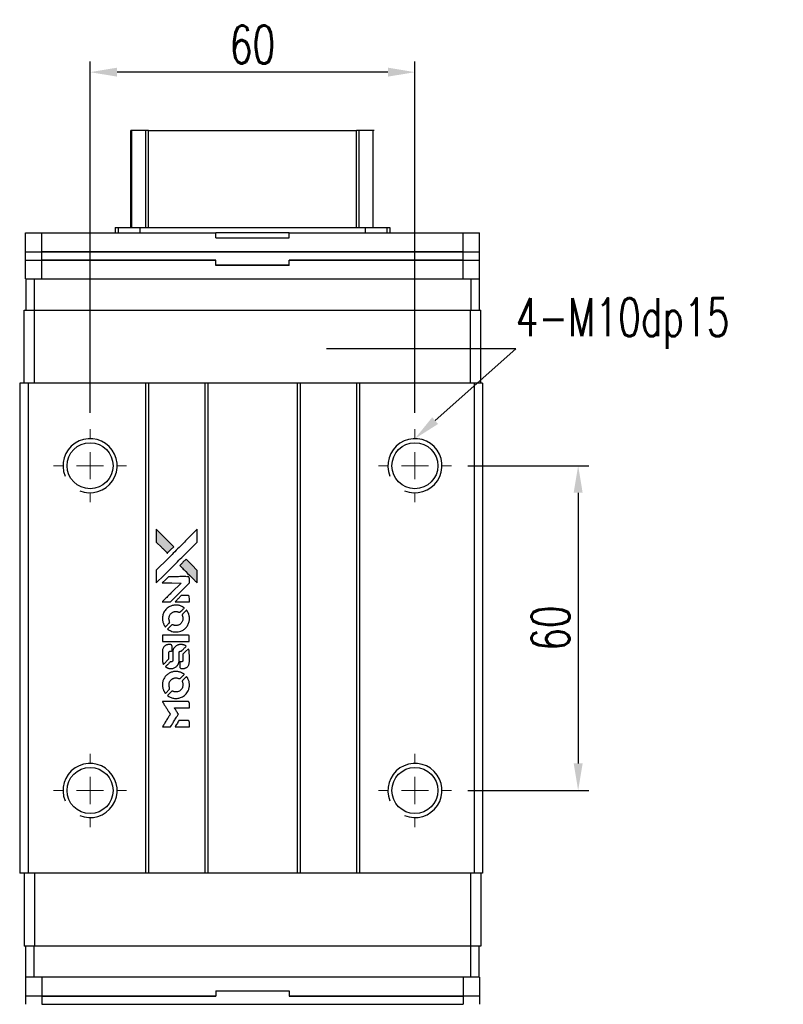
# Model space of a CAD drawing. Header units: millimetres. Extents: x 23 to 508, y 141 to 558.
# Tile 2 of 3: x 59 to 200, y 376 to 558. Entities that reach past the tile are written whole.
import ezdxf
from ezdxf import colors
from ezdxf.entities.mleader import LeaderData, LeaderLine
from ezdxf.math import Vec2, Vec3

# ---------------------------------------------------------------- set-up
doc = ezdxf.new("R2010")
doc.units = ezdxf.units.MM
doc.header["$LTSCALE"] = 0.15
doc.layers.get('0').update_dxf_attribs({"linetype": 'CONTINUOUS'})
doc.layers.get('Defpoints').update_dxf_attribs({"linetype": 'CONTINUOUS'})
doc.layers.add('DIM', color=4, linetype='CONTINUOUS')
doc.styles.add('CHN', font='SIMPLEX.shx', dxfattribs={"width": 0.7, "bigfont": 'CHINESET.shx'})
doc.styles.add('DIM-7', font='SIMPLEX.shx', dxfattribs={"width": 0.7, "bigfont": 'chineset.shx'})
doc.dimstyles.new('CNS', dxfattribs={"dimscale": 2, "dimtxt": 3.5, "dimasz": 2.5, "dimexe": 1, "dimexo": 1.5, "dimgap": 0.09, "dimtad": 0, "dimdsep": 46, "dimtxsty": 'DIM-7', "dimcen": 0.09, "dimclrd": 4, "dimclre": 4, "dimclrt": 4, "dimadec": 0, "dimazin": 0, "dimtfac": 1, "dimtix": 1, "dimtmove": 2, "dimatfit": 3, "dimfxl": 1, "dimtvp": 0.971429, "dimtolj": 1, "dimarcsym": 0})

# ---------------------------------------------------------------- blocks, each defined once
blk = doc.blocks.new('SW_CENTERMARKSYMBOL_3')
at = {"color": 0, "linetype": 'Continuous', "lineweight": 18}
for p, q in [((0, 5), (0, 6.75)), ((0, 0), (0, 2.5)), ((-5, 0), (-6.75, 0)), ((0, 0), (-2.5, 0)), ((0, 0), (0, -2.5)), ((0, 0), (2.5, 0)), ((5, 0), (6.75, 0)), ((0, -5), (0, -6.75))]:
    blk.add_line(p, q, dxfattribs=at)
blk = doc.blocks.new('SW_CENTERMARKSYMBOL_4')
at = {"color": 0, "linetype": 'Continuous', "lineweight": 18}
for p, q in [((0, 5), (0, 6.75)), ((0, 0), (0, 2.5)), ((-5, 0), (-6.75, 0)), ((0, 0), (-2.5, 0)), ((0, 0), (0, -2.5)), ((0, 0), (2.5, 0)), ((5, 0), (6.75, 0)), ((0, -5), (0, -6.75))]:
    blk.add_line(p, q, dxfattribs=at)
blk = doc.blocks.new('SW_CENTERMARKSYMBOL_5')
at = {"color": 0, "linetype": 'Continuous', "lineweight": 18}
for p, q in [((0, 5), (0, 6.75)), ((0, 0), (0, 2.5)), ((-5, 0), (-6.75, 0)), ((0, 0), (-2.5, 0)), ((0, 0), (0, -2.5)), ((0, 0), (2.5, 0)), ((5, 0), (6.75, 0)), ((0, -5), (0, -6.75))]:
    blk.add_line(p, q, dxfattribs=at)
blk = doc.blocks.new('SW_CENTERMARKSYMBOL_6')
at = {"color": 0, "linetype": 'Continuous', "lineweight": 18}
for p, q in [((0, 5), (0, 6.75)), ((0, 0), (0, 2.5)), ((-5, 0), (-6.75, 0)), ((0, 0), (-2.5, 0)), ((0, 0), (0, -2.5)), ((0, 0), (2.5, 0)), ((5, 0), (6.75, 0)), ((0, -5), (0, -6.75))]:
    blk.add_line(p, q, dxfattribs=at)
blk = doc.blocks.new('LOGO2')
at = {"linetype": 'Continuous'}
h = blk.add_hatch(color=22, dxfattribs=at)
h.dxf.hatch_style = 1
h.paths.add_polyline_path([(583.53, 1429.73), (583.53, 1428.55), (583.53, 1427.37), (584.56, 1426.35, 0.000288), (584.95, 1425.96, 0.000479), (585.28, 1425.63, 0.000013), (585.58, 1425.34, 0.197177), (585.59, 1425.34, 0.197497), (585.59, 1425.34, 0.00004), (585.76, 1425.51, 0.000834), (585.95, 1425.7, 0.000506), (586.18, 1425.92), (586.76, 1426.5), (585.15, 1428.12)])
h.paths.add_polyline_path([(589.06, 1424.2), (588.47, 1423.62, 0.000476), (588.25, 1423.39, 0.000789), (588.06, 1423.2, 0.000035), (587.89, 1423.03, 0.19758), (587.89, 1423.03, 0.198396), (587.89, 1423.02, 0.000019), (588.12, 1422.79, 0.000582), (588.38, 1422.53, 0.000351), (588.68, 1422.23, 0.000108), (589.98, 1420.93, 0.000692), (590.64, 1420.28, 0.000077), (591.09, 1419.83, 0.197527), (591.11, 1419.82, 0.410181), (591.12, 1419.83, 0.000493), (591.12, 1420.07, 0.002424), (591.12, 1420.41, 0.000529), (591.12, 1420.98), (591.12, 1422.14), (590.09, 1423.17)])
at = {"color": 22}
for points in [[(584.56, 1426.35, 0.000288), (584.95, 1425.96, 0.000479), (585.28, 1425.63, 0.000013), (585.58, 1425.34, 0.197177), (585.59, 1425.34, 0.197497), (585.59, 1425.34, 0.00004), (585.76, 1425.51, 0.000836), (585.95, 1425.7, 0.000505), (586.18, 1425.92), (586.76, 1426.5), (585.15, 1428.12), (583.53, 1429.73), (583.53, 1428.55), (583.53, 1427.37)], [(584.95, 1421.21, -0.000056), (585.66, 1421.92, -0.000021), (586.65, 1422.91, -0.000021), (587.73, 1423.99, -0.000025), (588.75, 1425), (591.12, 1427.37), (591.12, 1428.54), (591.12, 1429.72), (589.52, 1428.13, 0.000274), (588.76, 1427.37, 0.000123), (587.75, 1426.37, 0.000121), (586.69, 1425.31, 0.000165), (585.73, 1424.35), (583.53, 1422.16), (583.53, 1420.98), (583.53, 1419.8)], [(588.68, 1422.23, 0.000108), (589.98, 1420.93, 0.000692), (590.64, 1420.28, 0.000077), (591.09, 1419.83, 0.197527), (591.11, 1419.82, 0.410182), (591.12, 1419.83, 0.000493), (591.12, 1420.07, 0.002424), (591.12, 1420.41, 0.000529), (591.12, 1420.98), (591.12, 1422.14), (590.09, 1423.17), (589.06, 1424.2), (588.47, 1423.62, 0.000476), (588.25, 1423.39, 0.000789), (588.06, 1423.2, 0.000035), (587.89, 1423.03, 0.19758), (587.89, 1423.03, 0.198396), (587.89, 1423.02, 0.000019), (588.12, 1422.79, 0.000582), (588.38, 1422.53, 0.000351)], [(585.41, 1416.31), (586.17, 1416.31), (587.91, 1418.06), (589.66, 1419.81), (589.66, 1420.29, 0.0008), (589.66, 1420.61, 0.010795), (589.65, 1420.72, 0.030495), (589.64, 1420.78, 0.080372), (589.63, 1420.83, 0.03816), (589.6, 1420.87, 0.041799), (589.57, 1420.91, 0.042486), (589.53, 1420.93, 0.042078), (589.49, 1420.96, 0.099276), (589.43, 1420.97, 0.003302), (589.19, 1420.97, 0.002586), (588.77, 1420.98, 0.000204), (587.64, 1420.97), (585.83, 1420.97), (585.25, 1420.39), (584.66, 1419.81), (586.4, 1419.8), (588.14, 1419.79), (586.42, 1418.08, 0.000253), (585.76, 1417.42, 0.000412), (585.2, 1416.87, 0.000041), (584.7, 1416.36, 0.041338), (584.68, 1416.34), (584.66, 1416.31)], [(588.34, 1416.31), (589.66, 1416.31), (589.66, 1416.8), (589.65, 1417.29), (589.62, 1417.35, 0.03146), (589.6, 1417.37, 0.026444), (589.58, 1417.4, 0.026444), (589.55, 1417.42, 0.031457), (589.53, 1417.44), (589.47, 1417.47), (588.82, 1417.48), (588.17, 1417.48), (587.6, 1416.9, 0.000745), (587.38, 1416.68, 0.001228), (587.19, 1416.49, 0.000087), (587.03, 1416.32, 0.195134), (587.03, 1416.32, 0.412117), (587.03, 1416.31, 0.000048), (587.41, 1416.31, 0.00109), (587.84, 1416.31, 0.000653)], [(584.7, 1412.97, 0.023681), (584.73, 1412.76, 0.022402), (584.78, 1412.55, 0.021929), (584.85, 1412.35, 0.020503), (584.94, 1412.15, 0.013745), (585, 1412.03, 0.009767), (585.07, 1411.9, 0.009658), (585.15, 1411.79, 0.027804), (585.21, 1411.71), (585.23, 1411.69), (585.59, 1412.05, 0.002053), (585.77, 1412.23, 0.006738), (585.88, 1412.35, 0.007826), (585.96, 1412.43, 0.063909), (585.99, 1412.47, 0.061532), (586.01, 1412.54, 0.068674), (586.02, 1412.6, 0.052072), (586, 1412.68, 0.019648), (585.97, 1412.79, -0.018366), (585.93, 1412.92, -0.0288), (585.9, 1413.04, -0.029061), (585.89, 1413.16, -0.019155), (585.89, 1413.29, -0.053809), (585.94, 1413.58, -0.058833), (586.04, 1413.85, -0.058566), (586.2, 1414.09, -0.052525), (586.42, 1414.29, -0.044733), (586.61, 1414.4, -0.040573), (586.82, 1414.49, -0.041123), (587.04, 1414.53, -0.04951), (587.25, 1414.54, -0.017369), (587.34, 1414.53, -0.024255), (587.43, 1414.51, -0.023787), (587.52, 1414.49, -0.015798), (587.61, 1414.45, 0.010631), (587.67, 1414.43, 0.033653), (587.71, 1414.42, 0.037806), (587.76, 1414.41, 0.016307), (587.81, 1414.41, 0.068179), (587.92, 1414.43, 0.095747), (588, 1414.47, 0.033418), (588.11, 1414.57, 0.002133), (588.42, 1414.88, 0.001452), (588.59, 1415.06, 0.012393), (588.67, 1415.14, 0.020479), (588.71, 1415.19, 0.344362), (588.71, 1415.21, 0.074287), (588.66, 1415.25, 0.005454), (588.53, 1415.34, 0.008391), (588.39, 1415.42, 0.017097), (588.27, 1415.48, 0.027375), (588.04, 1415.58, 0.02835), (587.8, 1415.66, 0.027723), (587.54, 1415.7, 0.023913), (587.27, 1415.72, 0.027047), (586.94, 1415.72, 0.031685), (586.64, 1415.67, 0.032425), (586.35, 1415.59, 0.031013), (586.07, 1415.47, 0.037914), (585.73, 1415.27, 0.040153), (585.44, 1415.03, 0.039834), (585.18, 1414.74, 0.036173), (584.97, 1414.4, 0.040752), (584.83, 1414.08, 0.035885), (584.73, 1413.71, 0.035491), (584.68, 1413.34, 0.037615)], [(585.71, 1411.22, 0.018008), (585.82, 1411.15, 0.009842), (585.95, 1411.07, 0.009807), (586.1, 1411, 0.015716), (586.22, 1410.94, 0.048467), (586.66, 1410.8, 0.045841), (587.14, 1410.75, 0.046006), (587.61, 1410.78, 0.049638), (588.06, 1410.9, 0.064819), (588.64, 1411.2, 0.06695), (589.11, 1411.65, 0.066691), (589.45, 1412.2, 0.063505), (589.65, 1412.83, 0.03135), (589.66, 1413, 0.010439), (589.67, 1413.24, 0.010391), (589.66, 1413.47, 0.032408), (589.64, 1413.63, 0.015696), (589.61, 1413.82, 0.018095), (589.56, 1414, 0.018551), (589.5, 1414.17, 0.018352), (589.42, 1414.33, 0.015568), (589.37, 1414.44, 0.009832), (589.29, 1414.56, 0.009795), (589.22, 1414.68, 0.023727), (589.16, 1414.76), (589.13, 1414.79), (588.77, 1414.43, 0.001528), (588.57, 1414.23, 0.010022), (588.47, 1414.12, 0.019586), (588.41, 1414.06, 0.061865), (588.38, 1414.01, 0.055054), (588.35, 1413.93, 0.061607), (588.35, 1413.85, 0.048725), (588.36, 1413.76, 0.020221), (588.39, 1413.64, -0.017722), (588.43, 1413.52, -0.02685), (588.45, 1413.4, -0.02759), (588.46, 1413.29, -0.020233), (588.46, 1413.17, -0.04793), (588.43, 1412.93, -0.048386), (588.35, 1412.7, -0.047866), (588.22, 1412.49, -0.044964), (588.06, 1412.3, -0.04333), (587.87, 1412.15, -0.050921), (587.66, 1412.03, -0.051473), (587.43, 1411.97, -0.0459), (587.19, 1411.94, -0.019014), (587.07, 1411.95, -0.024114), (586.96, 1411.96, -0.025081), (586.86, 1411.99, -0.023892), (586.76, 1412.02, 0.008624), (586.68, 1412.05, 0.026486), (586.62, 1412.06, 0.035074), (586.58, 1412.07, 0.02756), (586.52, 1412.07, 0.087163), (586.44, 1412.06, 0.073291), (586.36, 1412.01, 0.028074), (586.25, 1411.91, 0.002594), (585.99, 1411.66), (585.62, 1411.29)], [(587.17, 1409), (589.65, 1409), (589.65, 1409.49), (589.65, 1409.98), (589.63, 1410.04, 0.071429), (589.59, 1410.08, 0.054799), (589.54, 1410.13, 0.053585), (589.48, 1410.16, 0.060698), (589.42, 1410.17, 0.033975), (589.32, 1410.18), (588.05, 1410.18, 0.000726), (586.82, 1410.18, 0.001084), (585.74, 1410.17), (584.68, 1410.17), (584.68, 1409.58), (584.68, 1409)], [(584.69, 1405.36, 0.018538), (584.7, 1405.28, 0.010695), (584.72, 1405.2, 0.01068), (584.74, 1405.11, 0.017678), (584.76, 1405.03, 0.013849), (584.79, 1404.95, 0.011814), (584.83, 1404.86, 0.004513), (584.86, 1404.78, 0.290035), (584.88, 1404.77, 0.196418), (584.88, 1404.78, 0.000124), (585.03, 1404.92, 0.001477), (585.19, 1405.08, 0.000898), (585.38, 1405.27), (585.88, 1405.77), (585.88, 1406.39, -0.001471), (585.88, 1406.86, -0.028714), (585.89, 1407, -0.097073), (585.92, 1407.08, -0.084199), (585.98, 1407.15, -0.042698), (586.02, 1407.18, -0.053912), (586.07, 1407.21, -0.051004), (586.12, 1407.22, -0.032967), (586.18, 1407.22, 0.00807), (586.21, 1407.22, 0.003023), (586.26, 1407.22, 0.002994), (586.31, 1407.23, 0.003629), (586.35, 1407.23), (586.46, 1407.24), (586.46, 1407.71, 0.001618), (586.46, 1407.94, 0.005206), (586.45, 1408.09, 0.00535), (586.45, 1408.19, 0.060675), (586.44, 1408.24, 0.048484), (586.43, 1408.26, 0.02389), (586.42, 1408.29, 0.022812), (586.4, 1408.31, 0.02462), (586.38, 1408.34, 0.061781), (586.32, 1408.39, 0.080179), (586.25, 1408.41, 0.048561), (586.16, 1408.43, 0.010021), (585.99, 1408.43, 0.016602), (585.77, 1408.42, 0.031409), (585.6, 1408.4, 0.036474), (585.44, 1408.36, 0.03439), (585.29, 1408.29, 0.065928), (585.06, 1408.13, 0.069066), (584.88, 1407.91, 0.065697), (584.75, 1407.64, 0.051559), (584.69, 1407.33, 0.020904), (584.69, 1407.16, 0.000451), (584.68, 1406.34, 0.000419), (584.68, 1405.52, 0.022759)], [(585.33, 1404.27, 0.023289), (585.45, 1404.2, 0.026845), (585.57, 1404.13, 0.026047), (585.7, 1404.09, 0.019751), (585.85, 1404.04, 0.013249), (585.93, 1404.03, 0.025169), (586, 1404.02, 0.016532), (586.08, 1404.01, 0.002937), (586.24, 1404.01, 0.003317), (586.38, 1404.01, 0.011808), (586.47, 1404.02, 0.01777), (586.53, 1404.02, 0.021476), (586.6, 1404.03, 0.04325), (586.86, 1404.12, 0.045753), (587.1, 1404.24, 0.04649), (587.31, 1404.41, 0.047672), (587.49, 1404.61, 0.025315), (587.54, 1404.69, 0.015208), (587.6, 1404.8, 0.01512), (587.65, 1404.91, 0.022488), (587.69, 1405.01, 0.027857), (587.73, 1405.17, 0.034138), (587.75, 1405.32, 0.014286), (587.76, 1405.55, 0.00124), (587.76, 1406.13, -0.00103), (587.76, 1406.49, -0.002552), (587.76, 1406.75, -0.001594), (587.76, 1406.95, -0.047676), (587.77, 1407, -0.085307), (587.8, 1407.09, -0.097789), (587.87, 1407.15, -0.085947), (587.95, 1407.2, -0.051339), (588.07, 1407.22, 0.014634), (588.11, 1407.22, 0.015028), (588.15, 1407.23, 0.014927), (588.18, 1407.24, 0.059415), (588.2, 1407.24, 0.070595), (588.24, 1407.27, 0.00028), (588.66, 1407.69, 0.000111), (589.08, 1408.11, 0.200239), (589.09, 1408.13, 0.268906), (589.09, 1408.14, 0.001866), (588.98, 1408.2, 0.007532), (588.88, 1408.25, 0.017818), (588.81, 1408.29, 0.013256), (588.72, 1408.32, 0.011636), (588.63, 1408.35, 0.011528), (588.54, 1408.38, 0.012303), (588.45, 1408.4, 0.0423), (588.31, 1408.42, 0.013657), (588.1, 1408.42, 0.013857), (587.89, 1408.42, 0.037428), (587.74, 1408.4, 0.014927), (587.64, 1408.37, 0.0122), (587.53, 1408.34, 0.012518), (587.43, 1408.3, 0.023062), (587.36, 1408.27, 0.065961), (587.08, 1408.08, 0.06055), (586.85, 1407.82, 0.059676), (586.68, 1407.51, 0.060497), (586.6, 1407.16, 0.025683), (586.59, 1407.09, 0.001528), (586.59, 1406.87, 0.002124), (586.59, 1406.59, 0.001173), (586.59, 1406.25, -0.000809), (586.58, 1405.65, -0.017164), (586.58, 1405.48, -0.063931), (586.56, 1405.38, -0.108429), (586.52, 1405.31, -0.052941), (586.47, 1405.28, -0.063675), (586.42, 1405.25, -0.050562), (586.36, 1405.24, -0.020337), (586.27, 1405.23, 0.009897), (586.22, 1405.22, 0.016482), (586.17, 1405.22, 0.019019), (586.14, 1405.21, 0.06043), (586.11, 1405.2, 0.076267), (586.06, 1405.16, 0.00054), (585.68, 1404.77, 0.000307), (585.28, 1404.37, 0.142594), (585.26, 1404.34, 0.232419), (585.27, 1404.33, 0.022995), (585.28, 1404.31, 0.024627), (585.31, 1404.29, 0.015407)], [(587.91, 1404.2, 0.065483), (587.94, 1404.15, 0.053271), (587.98, 1404.1, 0.052018), (588.04, 1404.05, 0.0556), (588.1, 1404.02, 0.036839), (588.14, 1404.01, 0.026922), (588.18, 1404.01, 0.016905), (588.25, 1404, 0.004317), (588.35, 1404, 0.016369), (588.56, 1404.01, 0.029936), (588.74, 1404.03, 0.03418), (588.89, 1404.07, 0.031327), (589.04, 1404.14, 0.046935), (589.23, 1404.25, 0.054053), (589.38, 1404.39, 0.053701), (589.5, 1404.56, 0.045364), (589.58, 1404.76, 0.032479), (589.63, 1404.94, 0.03386), (589.65, 1405.12, 0.013578), (589.66, 1405.4, 0.001155), (589.66, 1406.13, 0.000413), (589.65, 1406.75, 0.005008), (589.65, 1406.99, 0.013199), (589.64, 1407.13, 0.033956), (589.63, 1407.22, 0.013909), (589.6, 1407.32, 0.010864), (589.57, 1407.43, 0.010938), (589.54, 1407.53, 0.028702), (589.51, 1407.6), (589.48, 1407.65), (588.97, 1407.15), (588.46, 1406.65), (588.46, 1406.06, -0.001504), (588.46, 1405.81, -0.00328), (588.46, 1405.62, -0.001901), (588.46, 1405.47, -0.061333), (588.45, 1405.43, -0.063621), (588.43, 1405.38, -0.048633), (588.4, 1405.33, -0.046769), (588.35, 1405.29, -0.047961), (588.3, 1405.26, -0.02678), (588.25, 1405.24, -0.050957), (588.22, 1405.23, -0.029398), (588.17, 1405.22, -0.00401), (588.06, 1405.22), (587.89, 1405.21), (587.89, 1404.74, 0.001061), (587.89, 1404.46, 0.009147), (587.89, 1404.33, 0.020721), (587.9, 1404.26, 0.051619)], [(584.7, 1400.71, 0.024131), (584.73, 1400.49, 0.022344), (584.78, 1400.28, 0.021883), (584.86, 1400.06, 0.020884), (584.95, 1399.85, 0.010669), (585.01, 1399.74, 0.010389), (585.08, 1399.62, 0.010913), (585.15, 1399.51, 0.022227), (585.2, 1399.44), (585.23, 1399.41), (585.6, 1399.78, 0.002452), (585.74, 1399.93, 0.003628), (585.87, 1400.06, 0.001662), (585.97, 1400.17, 0.070159), (585.99, 1400.2, 0.047671), (586, 1400.22, 0.018624), (586.01, 1400.25, 0.017921), (586.01, 1400.29, 0.018804), (586.01, 1400.32, 0.018255), (586.02, 1400.37, 0.041312), (586.01, 1400.41, 0.037164), (586, 1400.44, 0.012342), (585.98, 1400.49, -0.015101), (585.94, 1400.62, -0.035998), (585.91, 1400.72, -0.033244), (585.9, 1400.82, -0.011249), (585.9, 1400.97, -0.004059), (585.9, 1401.1, -0.019693), (585.9, 1401.17, -0.027943), (585.91, 1401.22, -0.014411), (585.93, 1401.3, -0.033089), (585.98, 1401.46, -0.033887), (586.06, 1401.62, -0.034021), (586.16, 1401.77, -0.033942), (586.28, 1401.9, -0.02816), (586.42, 1402.01, -0.035032), (586.56, 1402.11, -0.035269), (586.71, 1402.18, -0.029196), (586.87, 1402.23, -0.037862), (587.07, 1402.27, -0.043657), (587.25, 1402.27, -0.043064), (587.44, 1402.24, -0.035184), (587.63, 1402.18, 0.033699), (587.72, 1402.15, 0.052815), (587.8, 1402.14, 0.059167), (587.88, 1402.14, 0.058972), (587.95, 1402.17, 0.059208), (588.01, 1402.2, 0.021125), (588.08, 1402.26, 0.008691), (588.2, 1402.38, 0.000851), (588.47, 1402.66, 0.001873), (588.61, 1402.8, 0.013884), (588.68, 1402.87, 0.022355), (588.71, 1402.92, 0.341453), (588.71, 1402.93, 0.073011), (588.67, 1402.97, 0.004587), (588.54, 1403.06, 0.00748), (588.4, 1403.14, 0.016837), (588.29, 1403.2, 0.028606), (588.03, 1403.31, 0.031352), (587.77, 1403.39, 0.031004), (587.5, 1403.44, 0.0268), (587.21, 1403.45, 0.026698), (586.9, 1403.44, 0.03002), (586.6, 1403.39, 0.030357), (586.32, 1403.31, 0.028554), (586.05, 1403.19, 0.062944), (585.53, 1402.85, 0.062206), (585.12, 1402.39, 0.062448), (584.83, 1401.84, 0.064355), (584.69, 1401.25, 0.017377), (584.69, 1401.13, 0.008369), (584.68, 1400.98, 0.008367), (584.69, 1400.82, 0.01757)], [(585.71, 1398.95, 0.064158), (586.28, 1398.64, 0.06356), (586.92, 1398.49, 0.064004), (587.57, 1398.5, 0.066747), (588.19, 1398.68, 0.04321), (588.58, 1398.89, 0.044737), (588.91, 1399.17, 0.044901), (589.2, 1399.49, 0.044184), (589.42, 1399.87, 0.026293), (589.54, 1400.15, 0.033344), (589.62, 1400.43, 0.033227), (589.66, 1400.71, 0.025815), (589.67, 1401.02, 0.023119), (589.65, 1401.32, 0.031044), (589.6, 1401.58, 0.031337), (589.52, 1401.84, 0.024258), (589.4, 1402.11, 0.015622), (589.35, 1402.2, 0.008495), (589.28, 1402.31, 0.008415), (589.21, 1402.42, 0.020814), (589.16, 1402.49), (589.13, 1402.53), (588.77, 1402.17, 0.002843), (588.5, 1401.9, 0.033917), (588.41, 1401.79, 0.087906), (588.36, 1401.71, 0.073302), (588.35, 1401.61, 0.022047), (588.35, 1401.56, 0.026465), (588.36, 1401.52, 0.022233), (588.37, 1401.47, 0.009985), (588.39, 1401.4, -0.039011), (588.45, 1401.17, -0.044398), (588.46, 1400.95, -0.045096), (588.44, 1400.72, -0.04265), (588.38, 1400.5, -0.071154), (588.21, 1400.19, -0.068827), (587.96, 1399.94, -0.068713), (587.64, 1399.76, -0.070507), (587.3, 1399.68, -0.028605), (587.15, 1399.67, -0.031418), (587.01, 1399.69, -0.031044), (586.86, 1399.72, -0.02668), (586.72, 1399.76, 0.038913), (586.63, 1399.79, 0.043732), (586.55, 1399.8, 0.047754), (586.47, 1399.8, 0.075756), (586.41, 1399.78, 0.07294), (586.37, 1399.76, 0.003456), (586.27, 1399.67, 0.005023), (586.15, 1399.55, 0.002422), (585.99, 1399.39, 0.000819), (585.85, 1399.25, 0.001349), (585.73, 1399.13, 0.0001), (585.62, 1399.02, 0.205335), (585.62, 1399.02, 0.219821), (585.62, 1399.01, 0.002494), (585.65, 1399, 0.007089), (585.67, 1398.98, 0.004494)], [(585.42, 1393.22), (586.17, 1393.22), (586.3, 1393.42, -0.000297), (586.38, 1393.55, -0.000037), (586.55, 1393.82, -0.000043), (586.75, 1394.15, -0.000036), (586.96, 1394.5, 0.000044), (587.17, 1394.84, 0.000063), (587.36, 1395.14, 0.000035), (587.51, 1395.4, 0.0009), (587.55, 1395.47), (587.62, 1395.57), (587.53, 1395.7, 0.001175), (587.49, 1395.78, 0.000208), (587.4, 1395.92, 0.000225), (587.3, 1396.09, 0.000203), (587.19, 1396.26, -0.000711), (587.09, 1396.42, -0.001119), (587, 1396.56, -0.000263), (586.92, 1396.69, -0.04589), (586.91, 1396.7, -0.519312), (586.92, 1396.71, -0.001914), (587.12, 1396.72, -0.003124), (587.46, 1396.72, -0.000285), (588.28, 1396.72), (589.66, 1396.72), (589.66, 1397.2, 0.001727), (589.66, 1397.54, 0.025279), (589.65, 1397.67, 0.073886), (589.63, 1397.74, 0.07426), (589.6, 1397.8, 0.03264), (589.58, 1397.81, 0.01784), (589.56, 1397.83, 0.017712), (589.54, 1397.85, 0.026854), (589.52, 1397.86), (589.47, 1397.89), (587.07, 1397.89), (584.67, 1397.89), (584.68, 1397.87, -0.004595), (584.7, 1397.85, -0.00016), (584.74, 1397.77, -0.000298), (584.8, 1397.69, -0.000208), (584.86, 1397.59, 0.000986), (585.03, 1397.3, 0.00025), (585.32, 1396.84, 0.000268), (585.63, 1396.35, 0.000436), (585.9, 1395.93, -0.002932), (585.98, 1395.79, -0.004718), (586.06, 1395.67, -0.001113), (586.12, 1395.57, -0.227179), (586.12, 1395.55, -0.045982), (586.11, 1395.54, -0.000145), (586.03, 1395.4, -0.000825), (585.93, 1395.24, -0.000517), (585.81, 1395.06, 0.000056), (585.42, 1394.42, 0.000289), (585.2, 1394.07, 0.000481), (585.04, 1393.81, 0.000418), (584.87, 1393.54), (584.67, 1393.22)], [(588.34, 1393.22), (589.66, 1393.22), (589.66, 1393.7, 0.000842), (589.66, 1394, 0.010591), (589.66, 1394.12, 0.028995), (589.65, 1394.18, 0.069543), (589.64, 1394.23, 0.051063), (589.61, 1394.27, 0.039932), (589.57, 1394.31, 0.039414), (589.53, 1394.35, 0.045845), (589.49, 1394.37, 0.094811), (589.44, 1394.39, 0.007124), (589.31, 1394.39, 0.004713), (589.09, 1394.39, 0.000534), (588.59, 1394.39), (587.73, 1394.39), (587.65, 1394.27, 0.000828), (587.44, 1393.92, 0.000879), (587.22, 1393.57, 0.000048), (587.02, 1393.23, 0.137596), (587.01, 1393.22, 0.413028), (587.02, 1393.22, 0.000016), (587.4, 1393.22, 0.000623), (587.83, 1393.22, 0.000374)]]:
    blk.add_lwpolyline(points, format="xyb", close=True, dxfattribs=at)
blk = doc.blocks.new('*D123')
at = {"color": 7, "lineweight": -2}
for p, q in [((141.97, 475.35), (164.37, 475.35)), ((162.37, 470.35), (162.37, 420.35)), ((141.97, 415.35), (164.37, 415.35))]:
    blk.add_line(p, q, dxfattribs=at)
at = {"color": 7}
for points in [[(161.54, 470.35), (163.2, 470.35), (162.37, 475.35)], [(161.54, 420.35), (163.2, 420.35), (162.37, 415.35)]]:
    blk.add_solid(points, dxfattribs=at)
at = {"layer": 'Defpoints', "color": 0}
for p in [(138.97, 475.35), (138.97, 415.35), (162.37, 415.35)]:
    blk.add_point(p, dxfattribs=at)
at = {"color": 7, "insert": (157.27, 445.35), "char_height": 7, "attachment_point": 5, "rotation": 90, "style": 'DIM-7'}
blk.add_mtext('\\A1;60', dxfattribs=at)
blk = doc.blocks.new('*D124')
at = {"color": 7, "lineweight": -2}
for p, q in [((72.22, 485.1), (72.22, 550.06)), ((132.22, 485.1), (132.22, 550.06)), ((127.22, 548.06), (77.22, 548.06))]:
    blk.add_line(p, q, dxfattribs=at)
at = {"color": 7}
for points in [[(77.22, 548.89), (77.22, 547.23), (72.22, 548.06)], [(127.22, 548.89), (127.22, 547.23), (132.22, 548.06)]]:
    blk.add_solid(points, dxfattribs=at)
at = {"layer": 'Defpoints', "color": 0}
for p in [(72.22, 548.06), (72.22, 482.1), (132.22, 482.1)]:
    blk.add_point(p, dxfattribs=at)
at = {"color": 7, "insert": (102.22, 553.16), "char_height": 7, "attachment_point": 5, "style": 'DIM-7'}
blk.add_mtext('\\A1;60', dxfattribs=at)

msp = doc.modelspace()

# ---------------------------------------------------------------- linework, layer by layer
at = {"color": 7, "linetype": 'Continuous', "lineweight": 25}
for p, q in [((79.718, 519.35), (79.718, 537.289)), ((79.958, 519.35), (79.958, 537.289)), ((82.534, 519.35), (82.534, 537.289)), ((83.028, 537.289), (121.408, 537.289)), ((83.028, 519.35), (83.028, 537.289)), ((121.408, 519.35), (121.408, 537.289)), ((121.903, 519.35), (121.903, 537.289)), ((124.478, 519.35), (124.478, 537.289)), ((76.865, 519.35), (76.865, 518.35)), ((76.865, 519.35), (77.418, 519.35)), ((77.418, 519.35), (77.418, 518.35)), ((77.418, 519.35), (81.432, 519.35)), ((81.432, 519.35), (81.432, 518.35)), ((81.432, 519.35), (123.004, 519.35)), ((123.004, 519.35), (123.004, 518.35)), ((123.004, 519.35), (127.018, 519.35)), ((127.018, 519.35), (127.018, 518.35)), ((127.018, 519.35), (127.571, 519.35)), ((127.571, 519.35), (127.571, 518.35)), ((60.293, 514.85), (60.293, 518.35)), ((60.293, 518.35), (63.293, 518.35)), ((63.293, 514.85), (63.293, 518.35)), ((63.293, 518.35), (95.468, 518.35)), ((95.468, 517.45), (95.468, 518.35)), ((108.968, 518.35), (95.468, 518.35)), ((95.468, 517.45), (108.968, 517.45)), ((108.968, 517.45), (108.968, 518.35)), ((108.968, 518.35), (141.143, 518.35)), ((141.143, 514.85), (141.143, 518.35)), ((141.143, 518.35), (144.143, 518.35)), ((144.143, 514.85), (144.143, 518.35)), ((60.293, 514.85), (63.293, 514.85)), ((60.318, 513.35), (60.318, 514.85)), ((63.293, 514.85), (141.143, 514.85)), ((63.318, 513.35), (63.318, 514.85)), ((141.118, 514.85), (63.318, 514.85)), ((141.118, 513.35), (141.118, 514.85)), ((141.143, 514.85), (144.143, 514.85)), ((144.118, 513.35), (144.118, 514.85)), ((60.293, 509.85), (60.293, 513.35)), ((60.293, 513.35), (63.293, 513.35)), ((63.293, 509.85), (63.293, 513.35)), ((63.293, 513.35), (95.468, 513.35)), ((95.468, 513.35), (63.318, 513.35)), ((95.468, 512.45), (95.468, 513.35)), ((95.468, 512.35), (95.468, 513.35)), ((108.968, 512.45), (108.968, 513.35)), ((108.968, 513.35), (141.143, 513.35)), ((141.118, 513.35), (108.968, 513.35)), ((108.968, 512.35), (108.968, 513.35)), ((141.143, 509.85), (141.143, 513.35)), ((141.143, 513.35), (144.143, 513.35)), ((144.143, 509.85), (144.143, 513.35)), ((95.468, 512.45), (108.968, 512.45)), ((108.968, 512.35), (95.468, 512.35)), ((60.293, 509.85), (60.368, 509.85)), ((60.368, 509.85), (60.368, 504.1)), ((60.368, 509.85), (61.868, 509.85)), ((61.868, 509.85), (61.868, 504.1)), ((61.868, 509.85), (142.568, 509.85)), ((142.568, 509.85), (142.568, 504.1)), ((142.568, 509.85), (144.068, 509.85)), ((144.068, 509.85), (144.143, 509.85)), ((144.068, 509.85), (144.068, 504.1)), ((60.068, 490.6), (60.068, 504.1)), ((60.068, 504.1), (61.968, 504.1)), ((61.968, 490.6), (61.968, 504.1)), ((61.968, 504.1), (142.468, 504.1)), ((142.468, 490.6), (142.468, 504.1)), ((142.468, 504.1), (144.368, 504.1)), ((144.368, 490.6), (144.368, 504.1)), ((59.218, 490.6), (59.218, 400.1)), ((60.768, 490.6), (59.218, 490.6)), ((60.768, 490.6), (60.768, 400.1)), ((82.468, 490.6), (60.768, 490.6)), ((82.468, 490.6), (82.468, 400.1)), ((83.018, 490.6), (82.468, 490.6)), ((83.018, 490.6), (83.018, 400.1)), ((93.418, 490.6), (83.018, 490.6)), ((93.418, 490.6), (93.418, 400.1)), ((93.968, 490.6), (93.418, 490.6)), ((93.968, 490.6), (93.968, 400.1)), ((110.468, 490.6), (93.968, 490.6)), ((110.468, 490.6), (110.468, 400.1)), ((111.018, 490.6), (110.468, 490.6)), ((111.018, 490.6), (111.018, 400.1)), ((121.418, 490.6), (111.018, 490.6)), ((121.418, 490.6), (121.418, 400.1)), ((121.968, 490.6), (121.418, 490.6)), ((121.968, 490.6), (121.968, 400.1)), ((143.168, 490.6), (121.968, 490.6)), ((143.168, 490.6), (143.168, 400.1)), ((144.718, 490.6), (143.168, 490.6)), ((144.718, 490.6), (144.718, 400.1)), ((60.768, 400.1), (59.218, 400.1)), ((60.068, 400.1), (60.068, 386.6)), ((82.468, 400.1), (60.768, 400.1)), ((61.968, 400.1), (61.968, 386.6)), ((83.018, 400.1), (82.468, 400.1)), ((93.418, 400.1), (83.018, 400.1)), ((93.968, 400.1), (93.418, 400.1)), ((110.468, 400.1), (93.968, 400.1)), ((111.018, 400.1), (110.468, 400.1)), ((121.418, 400.1), (111.018, 400.1)), ((121.968, 400.1), (121.418, 400.1)), ((143.168, 400.1), (121.968, 400.1)), ((142.468, 400.1), (142.468, 386.6)), ((144.718, 400.1), (143.168, 400.1)), ((144.368, 400.1), (144.368, 386.6)), ((61.968, 386.6), (60.068, 386.6)), ((60.368, 380.85), (60.368, 386.6)), ((61.868, 380.85), (61.868, 386.6)), ((142.468, 386.6), (61.968, 386.6)), ((144.368, 386.6), (142.468, 386.6)), ((142.568, 380.85), (142.568, 386.6)), ((144.068, 380.85), (144.068, 386.6)), ((60.293, 380.85), (60.293, 377.35)), ((60.368, 380.85), (60.293, 380.85)), ((61.868, 380.85), (60.368, 380.85)), ((142.568, 380.85), (61.868, 380.85)), ((63.293, 380.85), (63.293, 377.35)), ((141.143, 380.85), (141.143, 377.35)), ((144.068, 380.85), (142.568, 380.85)), ((144.143, 380.85), (144.068, 380.85)), ((144.143, 380.85), (144.143, 377.35)), ((63.293, 377.35), (60.293, 377.35)), ((60.318, 377.35), (60.318, 375.85)), ((95.468, 377.35), (63.293, 377.35)), ((63.318, 377.35), (63.318, 375.85)), ((63.318, 377.35), (95.468, 377.35)), ((95.468, 378.35), (95.468, 377.35)), ((95.468, 378.35), (108.968, 378.35)), ((95.468, 378.25), (95.468, 377.35)), ((108.968, 378.25), (95.468, 378.25)), ((108.968, 378.35), (108.968, 377.35)), ((108.968, 378.25), (108.968, 377.35)), ((141.143, 377.35), (108.968, 377.35)), ((108.968, 377.35), (141.118, 377.35)), ((141.118, 377.35), (141.118, 375.85)), ((144.143, 377.35), (141.143, 377.35)), ((144.118, 377.35), (144.118, 375.85)), ((63.318, 375.85), (141.118, 375.85))]:
    msp.add_line(p, q, dxfattribs=at)
for centre in [(72.218, 475.35), (132.218, 475.35), (72.218, 415.35), (132.218, 415.35)]:
    msp.add_circle(centre, 4.25, dxfattribs=at)
for centre in [(72.218, 475.35), (132.218, 475.35), (72.218, 415.35), (132.218, 415.35)]:
    msp.add_arc(centre, 5, 247.5, 202.5)
for points, knots in [([(79.958, 537.289), (79.896, 537.289), (79.831, 537.289), (79.741, 537.289), (79.718, 537.289), (79.718, 537.289)], [0, 0, 0, 0, 0.5, 0.5, 1, 1, 1, 1]), ([(82.534, 537.289), (82.487, 537.289), (82.393, 537.289), (82.103, 537.289), (81.908, 537.289), (81.436, 537.289), (81.16, 537.289), (80.574, 537.289), (80.263, 537.289), (79.958, 537.289)], [0, 0, 0, 0, 0.25, 0.25, 0.5, 0.5, 0.75, 0.75, 1, 1, 1, 1]), ([(83.028, 537.289), (82.974, 537.289), (82.916, 537.289), (82.803, 537.289), (82.749, 537.289), (82.655, 537.289), (82.616, 537.289), (82.56, 537.289), (82.542, 537.289), (82.534, 537.289)], [0, 0, 0, 0, 0.25, 0.25, 0.5, 0.5, 0.75, 0.75, 1, 1, 1, 1]), ([(121.903, 537.289), (121.894, 537.289), (121.877, 537.289), (121.82, 537.289), (121.781, 537.289), (121.687, 537.289), (121.633, 537.289), (121.52, 537.289), (121.463, 537.289), (121.408, 537.289)], [0, 0, 0, 0, 0.25, 0.25, 0.5, 0.5, 0.75, 0.75, 1, 1, 1, 1]), ([(124.478, 537.289), (124.173, 537.289), (123.863, 537.289), (123.276, 537.289), (123, 537.289), (122.529, 537.289), (122.333, 537.289), (122.043, 537.289), (121.949, 537.289), (121.903, 537.289)], [0, 0, 0, 0, 0.25, 0.25, 0.5, 0.5, 0.75, 0.75, 1, 1, 1, 1]), ([(124.718, 537.289), (124.718, 537.289), (124.696, 537.289), (124.606, 537.289), (124.54, 537.289), (124.478, 537.289)], [0, 0, 0, 0, 0.5, 0.5, 1, 1, 1, 1])]:
    msp.add_open_spline(points, degree=3, knots=knots, dxfattribs=at)

# ---------------------------------------------------------------- block references
at = {"color": 7, "linetype": 'Continuous', "lineweight": 0}
for name, p in [('SW_CENTERMARKSYMBOL_3', (72.218, 475.35)), ('SW_CENTERMARKSYMBOL_5', (132.218, 475.35)), ('SW_CENTERMARKSYMBOL_4', (72.218, 415.35)), ('SW_CENTERMARKSYMBOL_6', (132.218, 415.35))]:
    msp.add_blockref(name, p, dxfattribs=at)
at = {"layer": 'DIM'}
msp.add_blockref('LOGO2', (-499.1, -966.115), dxfattribs=at)

# ---------------------------------------------------------------- dimensions: what is measured, and where the dimension line sits
at = {"color": 0}
dim = msp.add_linear_dim(base=(72.218, 548.06), p1=(132.218, 482.1), p2=(72.218, 482.1), dimstyle='CNS', override={"dimgap": 0.8, "dimtad": 1, "dimclrd": 7, "dimclre": 7, "dimclrt": 7, "dimadec": 2, "dimazin": 2, "dimtmove": 1}, dxfattribs=at)
dim.commit()
dim.dimension.update_dxf_attribs({"geometry": '*D124', "text_midpoint": (102.218, 553.16)})
dim = msp.add_linear_dim(base=(162.368, 415.35), p1=(138.968, 475.35), p2=(138.968, 415.35), angle=90, dimstyle='CNS', override={"dimscale": 2, "dimgap": 0.8, "dimtad": 1, "dimclrd": 7, "dimclre": 7, "dimclrt": 7, "dimadec": 2, "dimazin": 2, "dimtmove": 1}, dxfattribs=at)
dim.commit()
dim.dimension.update_dxf_attribs({"geometry": '*D123', "text_midpoint": (157.268, 445.35)})

# ---------------------------------------------------------------- leaders
at = {"layer": 'DIM', "color": 0}
ml = msp.add_multileader_mtext('Standard', dxfattribs=at)
ml.set_content('4-M10dp15', style='CHN')
ml.set_leader_properties()
ml.build(insert=Vec2(0, 0))
ml.multileader.update_dxf_attribs({"text_left_attachment_type": 6, "text_right_attachment_type": 6, "dogleg_length": 0, "arrow_head_size": 5, "scale": 2})
ctx = ml.context
ctx.base_point, ctx.scale, ctx.char_height, ctx.arrow_head_size, ctx.landing_gap_size, ctx.plane_origin = Vec3(150.85, 496.948), 2, 7, 5, 0, Vec3(46.743, 490.35)
ctx.left_attachment, ctx.right_attachment = 6, 6
notes = []
notes.append((ctx, [(0, (1, 1, 0), (150.85, 496.948), (1, 0), 0, [(0, [(132.218, 480.35)], 0, [])])]))
ctx.mtext.insert, ctx.mtext.flow_direction = Vec3(150.85, 506.281), 5
for ctx, leaders in notes:
    for number, flags, end, landing, length, lines in leaders:
        leader = LeaderData()
        leader.index, (leader.has_last_leader_line, leader.has_dogleg_vector, leader.attachment_direction) = number, flags
        leader.last_leader_point, leader.dogleg_vector, leader.dogleg_length = Vec3(end), Vec3(landing), length
        for number, points, colour, breaks in lines:
            line = LeaderLine()
            line.index, line.vertices, line.color, line.breaks = number, Vec3.list(points), colors.encode_raw_color(colour), breaks
            leader.lines.append(line)
        ctx.leaders.append(leader)

doc.saveas('drawing.dxf')
